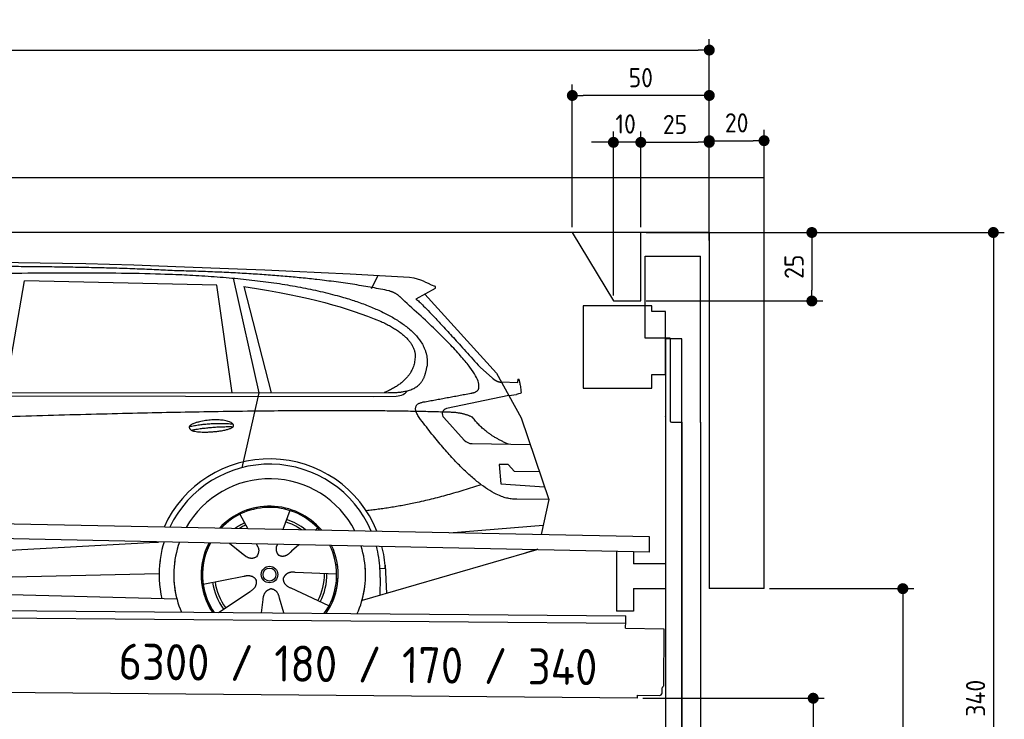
# Model space of a CAD drawing. Header units: millimetres. Extents: x -411 to 6777, y 0 to 6177.
# Tile 6 of 6: x 3183 to 6777, y 3623 to 6177. Entities that reach past the tile are written whole.
import ezdxf

# ---------------------------------------------------------------- set-up
doc = ezdxf.new("R2010")
doc.units = ezdxf.units.MM
doc.layers.add('4', color=3, linetype='Continuous')
for name, color, linetype, lineweight in [('car', 10, 'Continuous', 25), ('Freiraum', 7, 'Continuous', 25), ('Gebäude', 7, 'Continuous', 25), ('Logo', 7, 'Continuous', 25), ('Plattform', 7, 'Continuous', 25), ('Ständer vorne', 7, 'Continuous', 25), ('Tor', 200, 'Continuous', 25)]:
    doc.layers.add(name, color=color, linetype=linetype, lineweight=lineweight)
doc.styles.get("Standard").update_dxf_attribs({"font": 'ISOCP.SHX'})
doc.dimstyles.new('GEN-ISO', dxfattribs={"dimscale": 20, "dimtxt": 3.5, "dimasz": 2, "dimexe": 2, "dimexo": 1, "dimgap": 1.5, "dimtad": 1, "dimdec": 1, "dimlfac": 0.1, "dimdsep": 46, "dimtxsty": 'STANDARD', "dimblk": 'PUNKT', "dimcen": 2, "dimclrd": 256, "dimclre": 256, "dimclrt": 2, "dimadec": 0, "dimazin": 0, "dimtp": 0.1, "dimtm": 0.1, "dimtfac": 0.71, "dimtdec": 1, "dimtmove": 2, "dimatfit": 3, "dimldrblk": 'PUNKT', "dimfxl": 2, "dimtolj": 1, "dimarcsym": 0})

# ---------------------------------------------------------------- blocks, each defined once
blk = doc.blocks.new('PUNKT')
at = {"layer": '4', "color": 0, "linetype": 'ByBlock'}
blk.add_line((-0.5, 0), (-1, 0), dxfattribs=at)
at = {"layer": '4', "color": 0, "linetype": 'ByBlock', "const_width": 0.5}
blk.add_lwpolyline([(-0.25, 0, 1), (0.25, 0, 1)], format="xyb", close=True, dxfattribs=at)
blk = doc.blocks.new('*D208')
at = {"layer": '4', "lineweight": -2, "transparency": 16777216}
for p, q in [((5720, 5400), (6776.9, 5400)), ((6736.9, 5360), (6736.9, 2040)), ((6295.4, 2000), (6776.9, 2000))]:
    blk.add_line(p, q, dxfattribs=at)
at = {"layer": 'Defpoints', "color": 0, "transparency": 16777216}
for p in [(5700, 5400), (6275.4, 2000), (6736.9, 2000)]:
    blk.add_point(p, dxfattribs=at)
at = {"layer": '4', "lineweight": -2, "transparency": 16777216, "xscale": 40, "yscale": 40, "zscale": 40}
for p, rotation in [((6736.9, 5400), 90), ((6736.9, 2000), 270)]:
    blk.add_blockref('PUNKT', p, dxfattribs=dict(at, rotation=rotation))
at = {"layer": '4', "color": 2, "transparency": 16777216, "insert": (6671.9, 3700), "char_height": 70, "attachment_point": 5, "rotation": 90}
blk.add_mtext('340', dxfattribs=at)
blk = doc.blocks.new('*D210')
at = {"layer": '4', "lineweight": -2, "transparency": 16777216}
for p, q in [((5920, 4100), (6446.5, 4100)), ((6406.5, 4060), (6406.5, 2040)), ((6295.4, 2000), (6446.5, 2000))]:
    blk.add_line(p, q, dxfattribs=at)
at = {"layer": 'Defpoints', "color": 0, "transparency": 16777216}
for p in [(5900, 4100), (6275.4, 2000), (6406.5, 2000)]:
    blk.add_point(p, dxfattribs=at)
at = {"layer": '4', "lineweight": -2, "transparency": 16777216, "xscale": 40, "yscale": 40, "zscale": 40}
for p, rotation in [((6406.5, 4100), 90), ((6406.5, 2000), 270)]:
    blk.add_blockref('PUNKT', p, dxfattribs=dict(at, rotation=rotation))
at = {"layer": '4', "color": 2, "transparency": 16777216, "insert": (6341.5, 3050), "char_height": 70, "attachment_point": 5, "rotation": 90}
blk.add_mtext('H2', dxfattribs=at)
blk = doc.blocks.new('*D211')
at = {"layer": '4', "lineweight": -2, "transparency": 16777216}
for p, q in [((200, 5370.9), (200, 6105.8)), ((5700, 5570.9), (5700, 6105.8)), ((240, 6065.8), (5660, 6065.8))]:
    blk.add_line(p, q, dxfattribs=at)
at = {"layer": 'Defpoints', "color": 0, "transparency": 16777216}
for p in [(5700, 6065.8), (5700, 5550.9), (200, 5350.9)]:
    blk.add_point(p, dxfattribs=at)
at = {"layer": '4', "lineweight": -2, "transparency": 16777216, "xscale": 40, "yscale": 40, "zscale": 40, "rotation": 180}
blk.add_blockref('PUNKT', (200, 6065.8), dxfattribs=at)
at = {"layer": '4', "lineweight": -2, "transparency": 16777216, "xscale": 40, "yscale": 40, "zscale": 40}
blk.add_blockref('PUNKT', (5700, 6065.8), dxfattribs=at)
at = {"layer": '4', "color": 2, "transparency": 16777216, "insert": (2950, 6130.8), "char_height": 70, "attachment_point": 5}
blk.add_mtext('550', dxfattribs=at)
blk = doc.blocks.new('*D212')
at = {"layer": '4', "lineweight": -2, "transparency": 16777216}
for p, q in [((5457.5, 3700), (6119.3, 3700)), ((6079.3, 3660), (6079.3, 2040)), ((6099.3, 2000), (6119.3, 2000))]:
    blk.add_line(p, q, dxfattribs=at)
at = {"layer": 'Defpoints', "color": 0, "transparency": 16777216}
for p in [(5437.5, 3700), (6079.3, 2000), (6079.3, 2000)]:
    blk.add_point(p, dxfattribs=at)
at = {"layer": '4', "lineweight": -2, "transparency": 16777216, "xscale": 40, "yscale": 40, "zscale": 40}
for p, rotation in [((6079.3, 3700), 90), ((6079.3, 2000), 270)]:
    blk.add_blockref('PUNKT', p, dxfattribs=dict(at, rotation=rotation))
at = {"layer": '4', "color": 2, "transparency": 16777216, "insert": (6004.7, 2909.2), "char_height": 70, "attachment_point": 5, "rotation": 90}
blk.add_mtext('170', dxfattribs=at)
blk = doc.blocks.new('*D213')
at = {"layer": '4', "lineweight": -2, "transparency": 16777216}
for p, q in [((5450, 5571.3), (5450, 5769.1)), ((5700, 5570.9), (5700, 5769.1)), ((5490, 5729.1), (5660, 5729.1))]:
    blk.add_line(p, q, dxfattribs=at)
at = {"layer": 'Defpoints', "color": 0, "transparency": 16777216}
for p in [(5700, 5729.1), (5450, 5551.3), (5700, 5550.9)]:
    blk.add_point(p, dxfattribs=at)
at = {"layer": '4', "lineweight": -2, "transparency": 16777216, "xscale": 40, "yscale": 40, "zscale": 40, "rotation": 180}
blk.add_blockref('PUNKT', (5450, 5729.1), dxfattribs=at)
at = {"layer": '4', "lineweight": -2, "transparency": 16777216, "xscale": 40, "yscale": 40, "zscale": 40}
blk.add_blockref('PUNKT', (5700, 5729.1), dxfattribs=at)
at = {"layer": '4', "color": 2, "transparency": 16777216, "insert": (5575, 5794.2), "char_height": 70, "attachment_point": 5}
blk.add_mtext('25', dxfattribs=at)
blk = doc.blocks.new('*D214')
at = {"layer": '4', "lineweight": -2, "transparency": 16777216}
for p, q in [((5200, 5420), (5200, 5940.1)), ((5700, 5420), (5700, 5940.1)), ((5660, 5900.1), (5240, 5900.1))]:
    blk.add_line(p, q, dxfattribs=at)
at = {"layer": 'Defpoints', "color": 0, "transparency": 16777216}
for p in [(5200, 5900.1), (5200, 5400), (5700, 5400)]:
    blk.add_point(p, dxfattribs=at)
at = {"layer": '4', "lineweight": -2, "transparency": 16777216, "xscale": 40, "yscale": 40, "zscale": 40, "rotation": 180}
blk.add_blockref('PUNKT', (5200, 5900.1), dxfattribs=at)
at = {"layer": '4', "lineweight": -2, "transparency": 16777216, "xscale": 40, "yscale": 40, "zscale": 40}
blk.add_blockref('PUNKT', (5700, 5900.1), dxfattribs=at)
at = {"layer": '4', "color": 2, "transparency": 16777216, "insert": (5450, 5965.1), "char_height": 70, "attachment_point": 5}
blk.add_mtext('50', dxfattribs=at)
blk = doc.blocks.new('*D215')
at = {"layer": '4', "lineweight": -2, "transparency": 16777216}
for p, q in [((5470, 5400), (6114.4, 5400)), ((6074.4, 5360), (6074.4, 5190)), ((5470, 5150), (6114.4, 5150))]:
    blk.add_line(p, q, dxfattribs=at)
at = {"layer": 'Defpoints', "color": 0, "transparency": 16777216}
for p in [(5450, 5400), (5450, 5150), (6074.4, 5150)]:
    blk.add_point(p, dxfattribs=at)
at = {"layer": '4', "lineweight": -2, "transparency": 16777216, "xscale": 40, "yscale": 40, "zscale": 40}
for p, rotation in [((6074.4, 5400), 90), ((6074.4, 5150), 270)]:
    blk.add_blockref('PUNKT', p, dxfattribs=dict(at, rotation=rotation))
at = {"layer": '4', "color": 2, "transparency": 16777216, "insert": (6009.4, 5275), "char_height": 70, "attachment_point": 5, "rotation": 90}
blk.add_mtext('25', dxfattribs=at)
blk = doc.blocks.new('*D216')
at = {"layer": '4', "lineweight": -2, "transparency": 16777216}
for p, q in [((5350, 5170), (5350, 5769.1)), ((5450, 5420), (5450, 5769.1)), ((5310, 5729.1), (5270, 5729.1)), ((5450, 5729.1), (5350, 5729.1)), ((5490, 5729.1), (5530, 5729.1))]:
    blk.add_line(p, q, dxfattribs=at)
at = {"layer": 'Defpoints', "color": 0, "transparency": 16777216}
for p in [(5350, 5729.1), (5450, 5400), (5350, 5150)]:
    blk.add_point(p, dxfattribs=at)
at = {"layer": '4', "lineweight": -2, "transparency": 16777216, "xscale": 40, "yscale": 40, "zscale": 40}
blk.add_blockref('PUNKT', (5350, 5729.1), dxfattribs=at)
at = {"layer": '4', "lineweight": -2, "transparency": 16777216, "xscale": 40, "yscale": 40, "zscale": 40, "rotation": 180}
blk.add_blockref('PUNKT', (5450, 5729.1), dxfattribs=at)
at = {"layer": '4', "color": 2, "transparency": 16777216, "insert": (5394.7, 5796.1), "char_height": 70, "attachment_point": 5}
blk.add_mtext('10', dxfattribs=at)
blk = doc.blocks.new('Car')
at = {"layer": 'car'}
for p, q in [((4419.6, 5236.7), (4443.4, 5284.2)), ((3085.5, 4843.1), (3152.5, 5253)), ((3854.2, 5243.1), (3152.5, 5253)), ((3914.3, 5269.5), (4011, 4852.1)), ((3913.8, 4851.2), (3854.2, 5243.1)), ((3953.8, 5238.9), (4056.9, 4852.5)), ((4651.1, 5238.1), (4581, 5199)), ((4614.3, 5217.5), (4878.6, 4931.6)), ((4818.3, 4952.7), (4863.9, 4912.9)), ((4878.6, 4931.6), (4969.3, 4769.4)), ((4896.5, 4899.6), (4956.7, 4897.5)), ((1833.6, 4831), (4485.4, 4856.7)), ((4011, 4852.1), (3952.6, 4577.9)), ((4924, 4850.5), (4951.7, 4854.5)), ((1786.7, 4821.7), (4429.9, 4842.7)), ((4429.9, 4842.7), (4512.8, 4844.2)), ((4924, 4850.5), (4697.6, 4800.6)), ((4687.2, 4767.5), (4762.2, 4686.3)), ((4969.3, 4769.4), (5073.6, 4471.8)), ((4791.5, 4673.4), (5003.2, 4672.6)), ((4924, 4598.6), (4891.3, 4598.6)), ((4891.3, 4598.6), (4898.2, 4527.1)), ((4947.7, 4572.7), (4924, 4598.6)), ((5038.2, 4572.7), (4947.7, 4572.7)), ((4898.2, 4527.1), (5057.3, 4518.5)), ((5073.6, 4471.8), (4956.7, 4472.2)), ((5073.6, 4471.8), (5047, 4343.9)), ((4128.7, 4423), (4103.8, 4354.1)), ((3946.5, 4407.6), (3976.1, 4355.4)), ((3974.7, 4357.8), (3976.1, 4355.4)), ((4230.8, 4361.2), (4223, 4352.8)), ((4711.1, 4347.5), (5054.2, 4378.4)), ((1748.9, 4181.9), (3617.9, 4301.2)), ((3617.9, 4301.2), (3650.4, 4303.3)), ((3909.8, 4301.6), (3961.4, 4261.5)), ((3910, 4301.6), (3970.8, 4254.4)), ((4007.1, 4300.5), (4013.2, 4289.6)), ((4084.2, 4299.6), (4080.5, 4289.2)), ((4162.9, 4298.7), (4136.2, 4274.6)), ((5031.1, 4288.4), (4395.1, 4097)), ((5035.7, 4289.8), (4992, 4276.7)), ((4479, 4215.2), (4459.7, 4213.9)), ((4478.2, 4227.2), (4484.8, 4124)), ((1768.8, 4130), (3654.2, 4188.6)), ((3814.6, 4151.6), (3962.9, 4181.8)), ((4301.7, 4192.7), (4150.4, 4197.7)), ((4460.5, 4181.4), (4459.4, 4116.4)), ((4274.5, 4076.5), (4136.7, 4139.2)), ((1670.3, 4131.7), (3719.2, 4097)), ((3871.8, 4049), (3986.2, 4126.5)), ((4028.9, 4049), (4034.3, 4097.4)), ((4109.6, 4049.1), (4094.1, 4102.5))]:
    blk.add_line(p, q, dxfattribs=at)
for radius in [30.1, 23.6]:
    blk.add_circle((4056.7, 4188.8), radius, dxfattribs=at)
for centre, radius, start, end in [((4701.9, 4781.1), 20, 102.4358, 222.7473), ((4791.6, 4713.4), 40, 222.7473, 269.7861), ((4057.1, 4188.3), 422.7, 22.5487, 156.2143), ((4057.1, 4188.3), 403.4, 23.7263, 155.0367), ((4057.1, 4188.3), 350, 27.7494, 151.0136), ((4057.1, 4188.3), 250, 41.078, 137.685), ((4057.1, 4188.3), 250, 41.078, 137.685), ((4057.1, 4188.3), 250, 41.078, 137.685), ((4056.7, 4188.8), 245, 41.9641, 136.7989), ((4056.7, 4188.8), 209.6, 51.6404, 73.3995), ((4056.7, 4188.8), 209.6, 116.262, 127.1225), ((4056.7, 4188.8), 200.6, 116.1152, 123.6695), ((4056.7, 4188.8), 200.6, 55.0934, 73.5463), ((4056.7, 4188.8), 245, 41.9641, 44.7348), ((4057.1, 4188.3), 422.7, 164.0109, 164.2126), ((4057.1, 4188.3), 422.7, 164.0109, 164.2126), ((4057.1, 4188.3), 403.4, 163.2593, 179.9464), ((4057.1, 4188.3), 403.4, 163.2593, 179.9464), ((4057.1, 4188.3), 350, 160.7243, 195.1055), ((4057.1, 4188.3), 350, 160.7243, 195.1055), ((4057.1, 4188.3), 250, 152.8016, 213.8648), ((4057.1, 4188.3), 250, 152.8016, 213.4506), ((4057.1, 4188.3), 250, 152.8016, 213.4506), ((4056.7, 4188.8), 245, 152.3519, 188.7348), ((4056.7, 4188.8), 245, 152.3519, 188.7348), ((4057.1, 4188.3), 250, 326.1848, 25.8498), ((4057.1, 4188.3), 250, 326.1848, 25.8498), ((4056.7, 4188.8), 245, 0.9266, 26.2995), ((4057.1, 4188.3), 350, 344.8945, 17.9271), ((4057.1, 4188.3), 350, 344.8945, 17.9271), ((4057.1, 4188.3), 403.4, 3.6504, 15.3921), ((4057.1, 4188.3), 403.4, 3.6504, 15.3921), ((4057.1, 4188.3), 422.7, 3.6504, 14.6404), ((4057.1, 4188.3), 422.7, 3.6504, 14.6404), ((4057.1, 4188.3), 403.4, 173.0827, 193.1146), ((4057.1, 4188.3), 350, 172.1254, 203.4635), ((4057.1, 4188.3), 250, 169.2195, 213.8648), ((4056.7, 4188.8), 245, 169.1336, 214.8006), ((4056.7, 4188.8), 245, 325.2489, 9.5178), ((4057.1, 4188.3), 250, 326.1848, 9.4319), ((4057.1, 4188.3), 350, 336.586, 6.526), ((4057.1, 4188.3), 403.4, 359.0315, 5.5686), ((4057.1, 4188.3), 422.7, 3.6504, 3.7403), ((4056.7, 4188.8), 200.6, 332.1152, 1.5463), ((4056.7, 4188.8), 209.6, 332.262, 1.3995), ((4056.7, 4188.8), 209.6, 188.262, 217.3995), ((4056.7, 4188.8), 200.6, 188.1152, 217.5463)]:
    blk.add_arc(centre, radius, start, end, dxfattribs=at)
for points, degree in [([(2212.4, 5272.9), (2499.5, 5337.1), (3384.6, 5332), (4557.1, 5279.4)], 3), ([(3707.1, 5294.3), (3358.8, 5310.5), (2742.9, 5300.2)], 2), ([(4482.7, 5228.4), (4181.6, 5288.2), (3707.1, 5294.3)], 2), ([(4557.1, 5279.4), (4603.9, 5270.4), (4612.9, 5262.2), (4650.3, 5246.7)], 3), ([(3953.8, 5238.9), (4208.3, 5202.3), (4321.8, 5167.6), (4455.1, 5116.2)], 3), ([(4532.4, 5198), (4514.3, 5219.7), (4482.7, 5228.4)], 2), ([(4651.1, 5238.1), (4652.8, 5239.8), (4653.4, 5242.8), (4652.9, 5245.7), (4650.3, 5246.7)], 4), ([(4797.3, 4860), (4886.5, 4888.9), (4532.4, 5198)], 2), ([(4581, 5199), (4588.8, 5203.3), (4818.3, 4952.7)], 2), ([(4455.1, 5116.2), (4569.7, 5065.2), (4580.4, 5000.1)], 2), ([(4580.4, 5000.1), (4586, 4905.6), (4468.7, 4856.5)], 2), ([(4485.4, 4856.7), (4535.5, 4857.2), (4608.5, 4862.5), (4616.2, 4909.4), (4624.4, 4952.6)], 4), ([(4863.9, 4912.9), (4872.2, 4905.6), (4885.5, 4898), (4894.6, 4898.1), (4896.5, 4899.6)], 4), ([(4956.7, 4897.5), (4957.9, 4936.4), (4969.3, 4862.2)], 2), ([(4512.8, 4844.2), (4532.1, 4844.9), (4546.8, 4854), (4554, 4864.3)], 3), ([(4584, 4877.3), (4584.1, 4877.3), (4584.1, 4877.3), (4584.2, 4877.3)], 3), ([(4969.3, 4862.2), (4969.5, 4858.5), (4964, 4856.8), (4951.6, 4854.5)], 3), ([(4603.1, 4759.3), (4558.8, 4817.6), (4618.7, 4824.7)], 2), ([(4704.7, 4787), (3828, 4807.4), (1396, 4672.9)], 2), ([(4792.5, 4769.4), (4755.1, 4787.5), (4704.7, 4787)], 2), ([(4956.7, 4472.2), (4831.1, 4464), (4603.1, 4759.3)], 2), ([(4924, 4672.9), (4838.3, 4708), (4792.5, 4769.4)], 2), ([(3759.3, 4726.3), (3834.7, 4743.1), (3918.2, 4737.4)], 2), ([(3766.4, 4713.4), (3840.4, 4728), (3918.4, 4727.3)], 2), ([(4824.8, 4523.6), (4600.1, 4446.1), (4407.4, 4425)], 2), ([(3961.6, 4261.5), (3985.1, 4239.8), (4008.3, 4253.4)], 2), ([(3962.9, 4181.8), (3993.6, 4190.8), (4008.4, 4168.4)], 2), ([(4150.4, 4197.7), (4118.6, 4201.4), (4107.8, 4176.8)], 2), ([(4136.7, 4139.2), (4106.6, 4150), (4107.8, 4176.8)], 2), ([(3986.2, 4126.5), (4014.1, 4142.2), (4008.4, 4168.4)], 2), ([(4034.3, 4097.4), (4035.3, 4129.4), (4061.2, 4136.5)], 2), ([(4094.1, 4102.5), (4087.9, 4133.8), (4061.2, 4136.5)], 2)]:
    blk.add_open_spline(points, degree=degree, dxfattribs=at)
for points, degree, knots in [([(2382.1, 5260.7), (2408.7, 5263), (2548.1, 5266.1), (3569.3, 5295.6), (4189.6, 5294.9), (4646.5, 5126.4), (4624.4, 4952.6)], 4, [0.0821318, 0.0821318, 0.0821318, 0.0821318, 0.0821318, 0.258851, 0.508851, 1, 1, 1, 1, 1]), ([(4618.7, 4824.7), (4785.3, 4857.3), (4788.1, 4858), (4796.4, 4859.8), (4797.3, 4860)], 1, [0.1611508, 0.1611508, 1, 1.0196119, 1.078724, 1.0847856, 1.0847856]), ([(3766.4, 4713.4), (3742.9, 4729.8), (3788.3, 4745.5), (3871, 4765.7), (3963.9, 4732.6), (3901.9, 4708.8), (3792.9, 4701.6), (3771.4, 4710.4), (3766.4, 4713.4)], 5, [0, 0, 0, 0, 0, 0, 0.300106, 0.500106, 0.700106, 1, 1, 1, 1, 1, 1]), ([(4013.2, 4289.6), (4014.9, 4285.5), (4016, 4281.5), (4016.3, 4277.6), (4017, 4269), (4014.4, 4260.9), (4008.3, 4253.4)], 3, [0.2167758, 0.2167758, 0.2167758, 0.2167758, 0.4600873, 0.4600873, 0.4600873, 1, 1, 1, 1]), ([(4080.5, 4289.2), (4079.9, 4286.1), (4079.7, 4283.1), (4079.8, 4280.2), (4080.2, 4277.3), (4081, 4271.6), (4083, 4266.2), (4086.6, 4261.8), (4091.6, 4258.8)], 4, [0.3191838, 0.3191838, 0.3191838, 0.3191838, 0.3191838, 0.5438253, 0.5438253, 0.5438253, 0.5438253, 1, 1, 1, 1, 1]), ([(4136.2, 4274.6), (4136.2, 4274.6), (4136.2, 4274.6), (4136.2, 4274.6), (4136.2, 4274.6), (4127.2, 4264.8), (4116.6, 4254.8), (4102.4, 4252.2), (4091.6, 4258.8)], 4, [-0.000003, -0.000003, -0.000003, -0.000003, -0.000003, 0, 0, 0, 0, 1, 1, 1, 1, 1])]:
    blk.add_open_spline(points, degree=degree, knots=knots, dxfattribs=at)
blk = doc.blocks.new('*D222')
at = {"layer": '4', "lineweight": -2, "transparency": 16777216}
for p, q in [((5700, 5370.9), (5700, 5775.1)), ((5900, 5570.8), (5900, 5775.1)), ((5740, 5735.1), (5860, 5735.1))]:
    blk.add_line(p, q, dxfattribs=at)
at = {"layer": 'Defpoints', "color": 0, "transparency": 16777216}
for p in [(5900, 5735.1), (5900, 5550.8), (5700, 5350.9)]:
    blk.add_point(p, dxfattribs=at)
at = {"layer": '4', "lineweight": -2, "transparency": 16777216, "xscale": 40, "yscale": 40, "zscale": 40, "rotation": 180}
blk.add_blockref('PUNKT', (5700, 5735.1), dxfattribs=at)
at = {"layer": '4', "lineweight": -2, "transparency": 16777216, "xscale": 40, "yscale": 40, "zscale": 40}
blk.add_blockref('PUNKT', (5900, 5735.1), dxfattribs=at)
at = {"layer": '4', "color": 2, "transparency": 16777216, "insert": (5800, 5800.1), "char_height": 70, "attachment_point": 5}
blk.add_mtext('20', dxfattribs=at)
blk = doc.blocks.new('Plattform OG 6200 550')
at = {"layer": 'Plattform'}
for p, q in [((5482.3, 4289.6), (348.5, 4392)), ((5481.2, 4233.6), (347.5, 4341)), ((5481.2, 4233.6), (5482.3, 4289.5)), ((5361.5, 4236.1), (5361.5, 4018.3)), ((5423.5, 4234.7), (5423.5, 4190.8)), ((5539.9, 4190.8), (5423.5, 4190.8)), ((5423.5, 4100.8), (5423.5, 4018.3)), ((5423.5, 4100.8), (5539.9, 4100.8)), ((440.2, 4043.6), (5395, 4000.4)), ((446, 4016.5), (5394.8, 3973.4)), ((5423.5, 4018.3), (5361.5, 4018.3)), ((5394.9, 3980.2), (5395, 3995.2)), ((5395, 3995.2), (5395, 4000.4)), ((5394.7, 3956.2), (5394.9, 3980.2)), ((5394.7, 3956.2), (5534.1, 3953)), ((5534.1, 3953), (5532.3, 3744)), ((5437.5, 3700), (372.6, 3744.2)), ((5527.6, 3720.1), (5527.8, 3738.2)), ((5437.5, 3700), (5437.5, 3710.8)), ((5437.5, 3710.8), (5517.5, 3710.1))]:
    blk.add_line(p, q, dxfattribs=at)
for centre, radius, start, end in [((5526.2, 3744.1), 6.08, 284.5689, 358.9086), ((5517.6, 3720.1), 10, 269.5, 359.5)]:
    blk.add_arc(centre, radius, start, end, dxfattribs=at)
blk = doc.blocks.new('Tor 335 bis 365 Gebäude')
at = {"layer": 'Tor'}
for p, q in [((5465.6, 5014.5), (5465.6, 5313)), ((5465.6, 5313), (5668, 5313)), ((5668, 4707.1), (5668, 5313)), ((5557, 5014.5), (5465.6, 5014.5)), ((5557, 5014.5), (5557, 4713)), ((5562, 4707.1), (5600, 4707.1)), ((5600, 4707.1), (5600, 4707)), ((5668, 4707), (5668, 4707.1)), ((5600, 1987), (5668, 1987))]:
    blk.add_line(p, q, dxfattribs=at)
at = {"layer": 'Tor', "lineweight": 25}
blk.add_line((5600, 4707.1), (5600, 1987), dxfattribs=at)
at = {"layer": 'Tor'}
blk.add_lwpolyline([(5668, 4707.1), (5668, 1987)], dxfattribs=at)
blk.add_arc((5563, 4713), 6, 180, 260.4059, dxfattribs=at)
blk = doc.blocks.new('Ständer vorne ab 340')
at = {"layer": 'Ständer vorne'}
for p, q in [((5240, 5132), (5240, 4832)), ((5490, 5132), (5240, 5132)), ((5490, 5112), (5490, 5132)), ((5540, 5112), (5490, 5112)), ((5540, 4882), (5540, 5112)), ((5540.2, 5012), (5539.8, 5012)), ((5540, 5012), (5540, 2000)), ((5600, 5012), (5540, 5012)), ((5600, 1998.7), (5600, 5012)), ((5490, 4832), (5490, 4882)), ((5490, 4882), (5540, 4882)), ((5240, 4832), (5490, 4832)), ((5540, 4727.4), (5540, 4728.4)), ((5511.2, 1995), (5511.2, 1987)), ((5595.1, 1995), (5511.2, 1995)), ((5511.2, 1987), (5600, 1987)), ((5600, 1987), (5600, 1990))]:
    blk.add_line(p, q, dxfattribs=at)
blk = doc.blocks.new('Gebäude_340_GT180')
at = {"layer": 'Freiraum'}
blk.add_lwpolyline([(5200, 5400), (5350, 5150), (5450, 5150), (5450, 5400)], dxfattribs=at)
at = {"layer": 'Gebäude'}
for p, q in [((5900, 5600), (0, 5600)), ((5900, 4100), (5900, 5600)), ((5700, 5400), (200, 5400)), ((5700, 5400), (5700, 4100)), ((5900, 4100), (5700, 4100))]:
    blk.add_line(p, q, dxfattribs=at)

msp = doc.modelspace()

# ---------------------------------------------------------------- block references
msp.add_blockref('Gebäude_340_GT180', (0, 0))
at = {"layer": 'car', "rotation": 359.4752422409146}
msp.add_blockref('Car', (0, 0), dxfattribs=at)
at = {"layer": 'Plattform'}
msp.add_blockref('Plattform OG 6200 550', (0, 0), dxfattribs=at)
at = {"layer": 'Ständer vorne'}
msp.add_blockref('Ständer vorne ab 340', (0, 0), dxfattribs=at)
at = {"layer": 'Tor'}
msp.add_blockref('Tor 335 bis 365 Gebäude', (0, 0), dxfattribs=at)

# ---------------------------------------------------------------- texts
at = {"layer": 'Logo'}
msp.add_text('6300 / 180 / 170 / 340', height=132, rotation=359.31662, dxfattribs=at).set_placement((3542.98, 3768.03))

# ---------------------------------------------------------------- dimensions: what is measured, and where the dimension line sits
at = {"layer": '4'}
for base, p1, p2, override, picture, middle in [((5700, 6065.8), (200, 5350.88), (5700, 5550.88), {"dimtdec": 3, "dimtolj": 0}, '*D211', (2950, 6130.8)), ((5200, 5900.12), (5700, 5400), (5200, 5400), {"dimtdec": 3, "dimtolj": 0}, '*D214', (5450, 5965.12)), ((5700, 5729.15), (5449.99, 5551.29), (5700, 5550.88), {"dimtdec": 3, "dimtolj": 0}, '*D213', (5575, 5794.16)), ((5900, 5735.09), (5700, 5350.88), (5900, 5550.82), {"dimtol": 0, "dimlim": 0, "dimtp": 0.1, "dimtm": 0.1, "dimtfac": 0.71, "dimtdec": 3, "dimtolj": 0, "dimtzin": 8}, '*D222', (5800, 5800.1))]:
    dim = msp.add_linear_dim(base=base, p1=p1, p2=p2, dimstyle='GEN-ISO', override=override, dxfattribs=at)
    dim.commit()
    dim.dimension.update_dxf_attribs({"geometry": picture, "text_midpoint": middle})
dim = msp.add_linear_dim(base=(5350, 5729.15), p1=(5449.99, 5400), p2=(5350, 5150), dimstyle='GEN-ISO', override={"dimtdec": 3, "dimtolj": 0}, dxfattribs=at)
dim.commit()
dim.dimension.update_dxf_attribs({"geometry": '*D216', "text_midpoint": (5394.75, 5796.13), "dimtype": 160})
for base, p1, p2, override, picture, middle in [((6074.39, 5150), (5449.99, 5400), (5450, 5150), {"dimtdec": 3, "dimtolj": 0}, '*D215', (6009.39, 5275)), ((6736.86, 2000), (5700, 5400), (6275.45, 2000), {"dimdec": 0, "dimtdec": 3, "dimtolj": 0}, '*D208', (6671.86, 3700))]:
    dim = msp.add_linear_dim(base=base, p1=p1, p2=p2, angle=90, dimstyle='GEN-ISO', override=override, dxfattribs=at)
    dim.commit()
    dim.dimension.update_dxf_attribs({"geometry": picture, "text_midpoint": middle})
dim = msp.add_linear_dim(base=(6406.55, 2000), p1=(5900, 4100), p2=(6275.45, 2000), angle=90, text='H2', dimstyle='GEN-ISO', override={"dimdec": 0, "dimtdec": 3, "dimtolj": 0}, dxfattribs=at)
dim.commit()
dim.dimension.update_dxf_attribs({"geometry": '*D210', "text_midpoint": (6341.54, 3050)})
dim = msp.add_linear_dim(base=(6079.31, 2000), p1=(5437.5, 3699.97), p2=(6079.31, 2000), angle=90, dimstyle='GEN-ISO', override={"dimtdec": 3, "dimtolj": 0}, dxfattribs=at)
dim.commit()
dim.dimension.update_dxf_attribs({"geometry": '*D212', "text_midpoint": (6004.71, 2909.23), "dimtype": 160})

doc.saveas('drawing.dxf')
